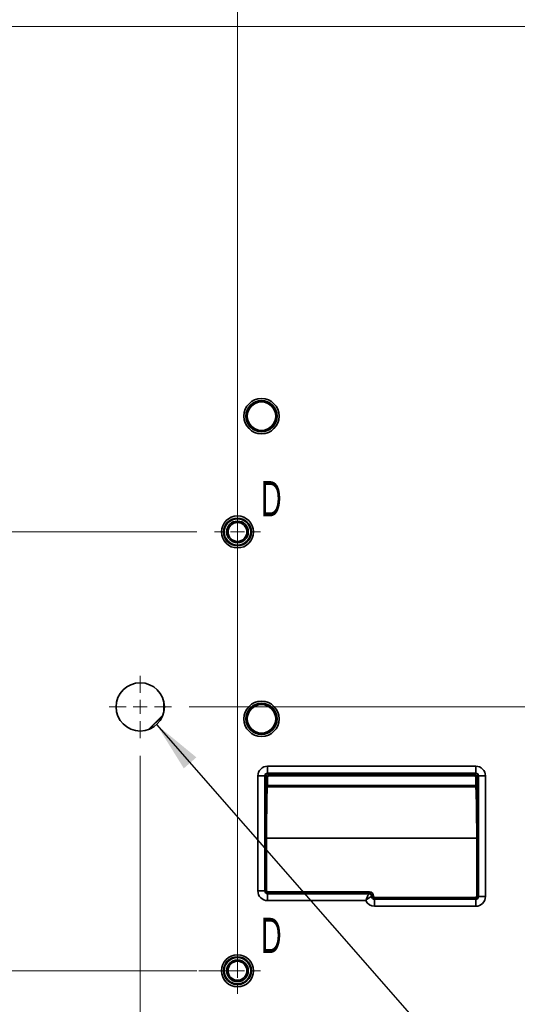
# Model space of a CAD drawing. Header units: millimetres. Extents: x 0 to 1118, y 0 to 864.
# Tile 140 of 250: x 679 to 723, y 208 to 296. Entities that reach past the tile are written whole.
import ezdxf

# ---------------------------------------------------------------- set-up
doc = ezdxf.new("R2010")
doc.units = ezdxf.units.MM
doc.linetypes.add('CENTERX2', pattern=[20.32, 12.7, -2.54, 2.54, -2.54])
doc.styles.add('SLDTEXTSTYLE0', font='TXT', dxfattribs={"width": 0.605})
doc.dimstyles.new('SLDDIMSTYLE0', dxfattribs={"dimtxt": 0.18, "dimasz": 4.572, "dimexe": 0, "dimexo": 0.0625, "dimgap": 0, "dimtad": 0, "dimtih": 1, "dimtoh": 1, "dimdec": 0, "dimrnd": 1e-09, "dimzin": 0, "dimdsep": 46, "dimtxsty": 'Standard', "dimsah": 1, "dimcen": 0.09, "dimadec": 0, "dimazin": 0, "dimtfac": 4.572, "dimtdec": 0, "dimtofl": 0, "dimtmove": 0, "dimatfit": 3, "dimfxl": 1, "dimfrac": 2, "dimtolj": 1, "dimtzin": 0, "dimarcsym": 0})
doc.dimstyles.new('SLDDIMSTYLE3', dxfattribs={"dimtxt": 4.233333, "dimasz": 4.572, "dimexe": 0, "dimexo": 0.0625, "dimgap": 1.058333, "dimtad": 0, "dimtih": 1, "dimtoh": 1, "dimdec": 1, "dimlfac": 4, "dimrnd": 1e-09, "dimzin": 4, "dimdsep": 46, "dimtxsty": 'SLDTEXTSTYLE0', "dimsah": 1, "dimcen": 0.09, "dimadec": 0, "dimazin": 1, "dimtfac": 1, "dimtofl": 0, "dimtmove": 0, "dimatfit": 3, "dimfxl": 1, "dimfrac": 2, "dimtolj": 1, "dimtzin": 12, "dimarcsym": 0})
doc.dimstyles.new('SLDDIMSTYLE4', dxfattribs={"dimtxt": 4.233333, "dimasz": 4.572, "dimexe": 0, "dimexo": 0.0625, "dimgap": 1.058333, "dimtad": 0, "dimtih": 1, "dimtoh": 1, "dimdec": 1, "dimlfac": 4, "dimrnd": 1e-09, "dimzin": 12, "dimdsep": 46, "dimtxsty": 'SLDTEXTSTYLE0', "dimsah": 1, "dimcen": 0.09, "dimadec": 0, "dimazin": 3, "dimtfac": 1, "dimtmove": 0, "dimatfit": 0, "dimfxl": 1, "dimfrac": 2, "dimtolj": 1, "dimtzin": 12, "dimarcsym": 0})
doc.dimstyles.new('SLDDIMSTYLE5', dxfattribs={"dimtxt": 4.233333, "dimasz": 4.572, "dimexe": 0, "dimexo": 0.0625, "dimgap": 1.058333, "dimtad": 0, "dimtih": 1, "dimtoh": 1, "dimdec": 1, "dimlfac": 4, "dimrnd": 1e-09, "dimzin": 12, "dimdsep": 46, "dimtxsty": 'SLDTEXTSTYLE0', "dimsah": 1, "dimcen": 0.09, "dimadec": 0, "dimazin": 3, "dimtfac": 1, "dimtofl": 0, "dimtmove": 0, "dimatfit": 3, "dimfxl": 1, "dimfrac": 2, "dimtolj": 1, "dimtzin": 12, "dimarcsym": 0})

# ---------------------------------------------------------------- blocks, each defined once
blk = doc.blocks.new('_D_35')
at = {"color": 7, "linetype": 'Continuous', "lineweight": 0}
for p, q in [((744.884, 295.712), (556.508, 295.712)), ((558.108, 295.712), (558.108, 281.743)), ((561.342, 280.773), (559.887, 280.773)), ((559.887, 280.773), (559.887, 274.276)), ((569.426, 280.773), (570.882, 280.773)), ((570.882, 280.773), (570.882, 274.276)), ((559.887, 274.276), (561.342, 274.276)), ((570.882, 274.276), (569.426, 274.276)), ((558.108, 259.337), (558.108, 273.306)), ((641.384, 259.337), (556.508, 259.337))]:
    blk.add_line(p, q, dxfattribs=at)
at = {"color": 7, "linetype": 'Continuous', "lineweight": 18}
for points in [[(558.108, 295.712), (557.346, 291.14), (558.87, 291.14)], [(558.108, 259.337), (558.87, 263.909), (557.346, 263.909)]]:
    blk.add_solid(points, dxfattribs=at)
at = {"color": 7, "linetype": 'Continuous', "lineweight": 18, "char_height": 4.2333, "attachment_point": 1, "style": 'SLDTEXTSTYLE0'}
for s, insert in [('145.5', (543.879, 279.733)), ('5.7', (561.342, 279.733))]:
    blk.add_mtext(s, dxfattribs=dict(at, insert=insert))
blk = doc.blocks.new('_D_36')
at = {"color": 7, "linetype": 'Continuous', "lineweight": 0}
for p, q in [((558.108, 259.337), (558.108, 268.862)), ((641.384, 259.337), (556.508, 259.337)), ((694.563, 250.212), (556.508, 250.212)), ((558.108, 219.384), (558.108, 250.212)), ((576.481, 222.632), (575.026, 222.632)), ((575.026, 222.632), (575.026, 216.135)), ((584.565, 222.632), (586.021, 222.632)), ((586.021, 222.632), (586.021, 216.135)), ((561.283, 219.384), (558.108, 219.384)), ((575.026, 216.135), (576.481, 216.135)), ((586.021, 216.135), (584.565, 216.135))]:
    blk.add_line(p, q, dxfattribs=at)
at = {"color": 7, "linetype": 'Continuous', "lineweight": 18}
for points in [[(558.108, 259.337), (558.87, 263.909), (557.346, 263.909)], [(558.108, 250.212), (557.346, 245.64), (558.87, 245.64)]]:
    blk.add_solid(points, dxfattribs=at)
at = {"color": 7, "linetype": 'Continuous', "lineweight": 18, "char_height": 4.2333, "attachment_point": 1, "style": 'SLDTEXTSTYLE0'}
for s, insert in [('36.5', (562.252, 221.592)), ('1.4', (576.481, 221.592))]:
    blk.add_mtext(s, dxfattribs=dict(at, insert=insert))
blk = doc.blocks.new('_D_37')
at = {"color": 7, "linetype": 'Continuous', "lineweight": 0}
for p, q in [((641.384, 259.337), (532.124, 259.337)), ((533.724, 259.337), (533.724, 239.243)), ((536.958, 238.273), (535.503, 238.273)), ((535.503, 238.273), (535.503, 231.776)), ((545.042, 238.273), (546.498, 238.273)), ((546.498, 238.273), (546.498, 231.776)), ((535.503, 231.776), (536.958, 231.776)), ((546.498, 231.776), (545.042, 231.776)), ((533.724, 210.712), (533.724, 230.806)), ((694.563, 210.712), (532.124, 210.712))]:
    blk.add_line(p, q, dxfattribs=at)
at = {"color": 7, "linetype": 'Continuous', "lineweight": 18}
for points in [[(533.724, 259.337), (532.962, 254.765), (534.486, 254.765)], [(533.724, 210.712), (534.486, 215.284), (532.962, 215.284)]]:
    blk.add_solid(points, dxfattribs=at)
at = {"color": 7, "linetype": 'Continuous', "lineweight": 18, "char_height": 4.2333, "attachment_point": 1, "style": 'SLDTEXTSTYLE0'}
for s, insert in [('194.5', (519.495, 237.233)), ('7.7', (536.958, 237.233))]:
    blk.add_mtext(s, dxfattribs=dict(at, insert=insert))
blk = doc.blocks.new('_D_38')
at = {"color": 7, "linetype": 'Continuous', "lineweight": 0}
for p, q in [((641.384, 259.337), (501.644, 259.337)), ((503.244, 259.337), (503.244, 231.243)), ((504.861, 230.273), (503.406, 230.273)), ((503.406, 230.273), (503.406, 223.776)), ((516.179, 230.273), (517.634, 230.273)), ((517.634, 230.273), (517.634, 223.776)), ((503.406, 223.776), (504.861, 223.776)), ((517.634, 223.776), (516.179, 223.776)), ((503.244, 194.712), (503.244, 222.806)), ((730.884, 194.712), (501.644, 194.712))]:
    blk.add_line(p, q, dxfattribs=at)
at = {"color": 7, "linetype": 'Continuous', "lineweight": 18}
for points in [[(503.244, 259.337), (502.482, 254.765), (504.006, 254.765)], [(503.244, 194.712), (504.006, 199.284), (502.482, 199.284)]]:
    blk.add_solid(points, dxfattribs=at)
at = {"color": 7, "linetype": 'Continuous', "lineweight": 18, "char_height": 4.2333, "attachment_point": 1, "style": 'SLDTEXTSTYLE0'}
for s, insert in [('258.5', (487.398, 229.233)), ('10.2', (504.861, 229.233))]:
    blk.add_mtext(s, dxfattribs=dict(at, insert=insert))
blk = doc.blocks.new('_D_40')
at = {"color": 7, "linetype": 'Continuous', "lineweight": 0}
for p, q in [((674.88, 351.255), (673.424, 351.255)), ((673.424, 351.255), (673.424, 344.758)), ((682.964, 351.255), (684.419, 351.255)), ((684.419, 351.255), (684.419, 344.758)), ((645.056, 263.01), (645.056, 349.607)), ((698.235, 214.385), (698.235, 349.607)), ((645.056, 348.007), (656.448, 348.007)), ((698.235, 348.007), (686.844, 348.007)), ((673.424, 344.758), (674.88, 344.758)), ((684.419, 344.758), (682.964, 344.758))]:
    blk.add_line(p, q, dxfattribs=at)
at = {"color": 7, "linetype": 'Continuous', "lineweight": 18}
for points in [[(645.056, 348.007), (649.628, 347.245), (649.628, 348.769)], [(698.235, 348.007), (693.663, 348.769), (693.663, 347.245)]]:
    blk.add_solid(points, dxfattribs=at)
at = {"color": 7, "linetype": 'Continuous', "lineweight": 18, "char_height": 4.2333, "attachment_point": 1, "style": 'SLDTEXTSTYLE0'}
for s, insert in [('212.7', (657.417, 350.215)), ('8.4', (674.88, 350.215))]:
    blk.add_mtext(s, dxfattribs=dict(at, insert=insert))
blk = doc.blocks.new('_D_41')
at = {"color": 7, "linetype": 'Continuous', "lineweight": 0}
for p, q in [((691.423, 363.447), (689.968, 363.447)), ((689.968, 363.447), (689.968, 356.95)), ((702.742, 363.447), (704.197, 363.447)), ((704.197, 363.447), (704.197, 356.95)), ((645.056, 263.01), (645.056, 361.799)), ((734.556, 198.385), (734.556, 361.799)), ((645.056, 360.199), (672.992, 360.199)), ((734.556, 360.199), (706.621, 360.199)), ((689.968, 356.95), (691.423, 356.95)), ((704.197, 356.95), (702.742, 356.95))]:
    blk.add_line(p, q, dxfattribs=at)
at = {"color": 7, "linetype": 'Continuous', "lineweight": 18}
for points in [[(645.056, 360.199), (649.628, 359.437), (649.628, 360.961)], [(734.556, 360.199), (729.984, 360.961), (729.984, 359.437)]]:
    blk.add_solid(points, dxfattribs=at)
at = {"color": 7, "linetype": 'Continuous', "lineweight": 18, "char_height": 4.2333, "attachment_point": 1, "style": 'SLDTEXTSTYLE0'}
for s, insert in [('358.0', (673.961, 362.407)), ('14.1', (691.423, 362.407))]:
    blk.add_mtext(s, dxfattribs=dict(at, insert=insert))
blk = doc.blocks.new('_D_42')
at = {"color": 7, "linetype": 'Continuous', "lineweight": 0}
for p, q in [((698.423, 375.639), (696.968, 375.639)), ((696.968, 375.639), (696.968, 369.142)), ((709.742, 375.639), (711.197, 375.639)), ((711.197, 375.639), (711.197, 369.142)), ((645.056, 263.01), (645.056, 373.991)), ((748.556, 299.385), (748.556, 373.991)), ((645.056, 372.391), (679.992, 372.391)), ((748.556, 372.391), (713.621, 372.391)), ((696.968, 369.142), (698.423, 369.142)), ((711.197, 369.142), (709.742, 369.142))]:
    blk.add_line(p, q, dxfattribs=at)
at = {"color": 7, "linetype": 'Continuous', "lineweight": 18}
for points in [[(645.056, 372.391), (649.628, 371.629), (649.628, 373.153)], [(748.556, 372.391), (743.984, 373.153), (743.984, 371.629)]]:
    blk.add_solid(points, dxfattribs=at)
at = {"color": 7, "linetype": 'Continuous', "lineweight": 18, "char_height": 4.2333, "attachment_point": 1, "style": 'SLDTEXTSTYLE0'}
for s, insert in [('414.0', (680.961, 374.599)), ('16.3', (698.423, 374.599))]:
    blk.add_mtext(s, dxfattribs=dict(at, insert=insert))
blk = doc.blocks.new('_D_43')
at = {"color": 7, "linetype": 'Continuous', "lineweight": 0}
for p, q in [((638.005, 306.962), (804.049, 306.962)), ((802.449, 306.962), (802.449, 274.93)), ((804.066, 273.96), (802.61, 273.96)), ((802.61, 273.96), (802.61, 267.463)), ((815.384, 273.96), (816.839, 273.96)), ((816.839, 273.96), (816.839, 267.463)), ((802.61, 267.463), (804.066, 267.463)), ((816.839, 267.463), (815.384, 267.463)), ((802.449, 234.462), (802.449, 266.493)), ((693.894, 234.462), (804.049, 234.462))]:
    blk.add_line(p, q, dxfattribs=at)
at = {"color": 7, "linetype": 'Continuous', "lineweight": 18}
for points in [[(802.449, 306.962), (801.687, 302.39), (803.211, 302.39)], [(802.449, 234.462), (803.211, 239.034), (801.687, 239.034)]]:
    blk.add_solid(points, dxfattribs=at)
at = {"color": 7, "linetype": 'Continuous', "lineweight": 18, "char_height": 4.2333, "attachment_point": 1, "style": 'SLDTEXTSTYLE0'}
for s, insert in [('290.0', (786.603, 272.92)), ('11.4', (804.066, 272.92))]:
    blk.add_mtext(s, dxfattribs=dict(at, insert=insert))
blk = doc.blocks.new('_D_44')
at = {"color": 7, "linetype": 'Continuous', "lineweight": 0}
for p, q in [((635.056, 304.014), (635.056, 163.605)), ((689.486, 230.054), (689.486, 163.605)), ((665.505, 168.453), (664.05, 168.453)), ((664.05, 168.453), (664.05, 161.956)), ((673.59, 168.453), (675.045, 168.453)), ((675.045, 168.453), (675.045, 161.956)), ((635.056, 165.205), (647.074, 165.205)), ((689.486, 165.205), (677.469, 165.205)), ((664.05, 161.956), (665.505, 161.956)), ((675.045, 161.956), (673.59, 161.956))]:
    blk.add_line(p, q, dxfattribs=at)
at = {"color": 7, "linetype": 'Continuous', "lineweight": 18}
for points in [[(635.056, 165.205), (639.628, 164.443), (639.628, 165.967)], [(689.486, 165.205), (684.914, 165.967), (684.914, 164.443)]]:
    blk.add_solid(points, dxfattribs=at)
at = {"color": 7, "linetype": 'Continuous', "lineweight": 18, "char_height": 4.2333, "attachment_point": 1, "style": 'SLDTEXTSTYLE0'}
for s, insert in [('217.7', (648.043, 167.413)), ('8.6', (665.505, 167.413))]:
    blk.add_mtext(s, dxfattribs=dict(at, insert=insert))
blk = doc.blocks.new('SW_CENTERMARKSYMBOL_17')
at = {"color": 0, "linetype": 'Continuous', "lineweight": 18}
for p, q in [((0, 1.27), (0, 2.0725)), ((-1.27, 0), (-2.0725, 0)), ((0, 0), (-0.635, 0)), ((0, 0), (0, 0.635)), ((0, 0), (0, -0.635)), ((0, 0), (0.635, 0)), ((1.27, 0), (2.0725, 0)), ((0, -1.27), (0, -2.0725))]:
    blk.add_line(p, q, dxfattribs=at)
blk = doc.blocks.new('SW_CENTERMARKSYMBOL_20')
at = {"color": 0, "linetype": 'Continuous', "lineweight": 18}
for p, q in [((0, 1.27), (0, 2.0725)), ((-1.27, 0), (-2.0725, 0)), ((0, 0), (-0.635, 0)), ((0, 0), (0, 0.635)), ((0, 0), (0, -0.635)), ((0, 0), (0.635, 0)), ((1.27, 0), (2.0725, 0)), ((0, -1.27), (0, -2.0725))]:
    blk.add_line(p, q, dxfattribs=at)
blk = doc.blocks.new('SW_CENTERMARKSYMBOL_22')
at = {"color": 0, "linetype": 'Continuous', "lineweight": 18}
for p, q in [((0, 1.27), (0, 2.807)), ((-1.27, 0), (-2.807, 0)), ((0, 0), (-0.635, 0)), ((0, 0), (0, 0.635)), ((0, 0), (0, -0.635)), ((0, 0), (0.635, 0)), ((1.27, 0), (2.807, 0)), ((0, -1.27), (0, -2.807))]:
    blk.add_line(p, q, dxfattribs=at)

msp = doc.modelspace()

# ---------------------------------------------------------------- linework, layer by layer
at = {"color": 7, "linetype": 'CENTERX2', "lineweight": 18}
for p, q in [((698.235, 210.712), (698.235, 250.212)), ((654.11, 210.712), (698.235, 210.712))]:
    msp.add_line(p, q, dxfattribs=at)
at = {"color": 7, "linetype": 'Continuous', "lineweight": 35}
for p, q in [((691.598, 233.954), (691.598, 234.97)), ((691.538, 233.749), (690.187, 232.406)), ((690.268, 232.435), (691.509, 233.669)), ((700.942, 229.126), (719.671, 229.126)), ((700.942, 228.501), (700.942, 229.126)), ((719.671, 229.126), (719.671, 228.501)), ((700.067, 217.898), (700.067, 228.251)), ((700.692, 228.251), (700.067, 228.251)), ((700.692, 228.251), (700.692, 217.898)), ((700.81, 228.133), (700.692, 228.251)), ((700.81, 227.385), (700.81, 228.133)), ((700.81, 228.133), (700.935, 228.133)), ((700.935, 228.133), (700.935, 227.385)), ((719.671, 228.501), (700.942, 228.501)), ((700.942, 228.501), (701.06, 228.383)), ((701.06, 228.383), (719.553, 228.383)), ((701.06, 228.383), (701.06, 228.258)), ((719.553, 228.258), (701.06, 228.258)), ((719.553, 228.383), (719.671, 228.501)), ((719.553, 228.383), (719.553, 228.258)), ((719.678, 227.385), (719.678, 228.133)), ((719.803, 228.133), (719.678, 228.133)), ((719.921, 228.251), (719.803, 228.133)), ((719.803, 228.133), (719.803, 227.385)), ((719.921, 217.398), (719.921, 228.251)), ((720.546, 228.251), (719.921, 228.251)), ((720.546, 228.251), (720.546, 217.398)), ((700.935, 227.385), (700.81, 227.385)), ((700.935, 227.385), (700.935, 227.26)), ((700.935, 227.385), (719.678, 227.385)), ((719.678, 227.26), (700.935, 227.26)), ((719.678, 227.385), (719.803, 227.385)), ((719.678, 227.385), (719.678, 227.26)), ((700.729, 217.935), (700.729, 222.637)), ((700.729, 222.637), (700.854, 222.637)), ((700.854, 222.637), (700.854, 217.935)), ((700.854, 222.637), (719.758, 222.637)), ((719.758, 217.435), (719.758, 222.637)), ((719.758, 222.637), (719.883, 222.637)), ((719.883, 222.637), (719.883, 217.435)), ((700.692, 217.898), (700.067, 217.898)), ((700.692, 217.898), (700.729, 217.935)), ((700.729, 217.935), (700.854, 217.935)), ((700.979, 217.685), (700.942, 217.648)), ((700.942, 217.648), (700.942, 217.023)), ((700.942, 217.648), (710.067, 217.648)), ((700.979, 217.685), (700.979, 217.81)), ((700.979, 217.81), (710.104, 217.81)), ((710.104, 217.685), (700.979, 217.685)), ((710.067, 217.648), (710.104, 217.685)), ((710.067, 217.648), (710.067, 217.647)), ((710.104, 217.685), (710.104, 217.81)), ((710.317, 217.398), (710.354, 217.435)), ((710.354, 217.435), (710.317, 217.398)), ((710.317, 217.398), (710.317, 217.398)), ((710.317, 217.398), (710.317, 217.398)), ((710.317, 217.398), (710.317, 217.398)), ((710.354, 217.435), (710.354, 217.435)), ((710.479, 217.435), (710.354, 217.435)), ((710.479, 217.435), (710.354, 217.435)), ((710.479, 217.435), (710.479, 217.435)), ((710.604, 217.185), (710.567, 217.148)), ((710.567, 216.523), (710.567, 217.148)), ((710.567, 217.148), (719.671, 217.148)), ((710.604, 217.31), (719.633, 217.31)), ((710.604, 217.31), (710.604, 217.185)), ((719.633, 217.185), (710.604, 217.185)), ((719.633, 217.31), (719.633, 217.185)), ((719.671, 217.148), (719.633, 217.185)), ((719.671, 216.523), (719.671, 217.148)), ((719.758, 217.435), (719.883, 217.435)), ((719.883, 217.435), (719.921, 217.398)), ((720.546, 217.398), (719.921, 217.398)), ((709.777, 217.023), (700.942, 217.023)), ((719.671, 216.523), (710.567, 216.523))]:
    msp.add_line(p, q, dxfattribs=at)
for centre, radius in [((700.396, 260.636), 1.584), ((700.396, 260.636), 1.409), ((700.396, 260.636), 1.279), ((698.235, 250.212), 1.438), ((698.235, 250.212), 1.25), ((698.235, 250.212), 1.188), ((698.235, 250.212), 0.975), ((698.235, 250.212), 0.85), ((689.486, 234.462), 2.172), ((700.396, 233.386), 1.584), ((700.396, 233.386), 1.409), ((700.396, 233.386), 1.279), ((698.235, 210.712), 1.438), ((698.235, 210.712), 1.25), ((698.235, 210.712), 1.187), ((698.235, 210.712), 0.975), ((698.235, 210.712), 0.85)]:
    msp.add_circle(centre, radius, dxfattribs=at)
for centre, radius, start, end in [((701.06, 228.133), 0.25, 90.00873, 179.99127), ((719.553, 228.133), 0.25, 0.00873, 89.99127), ((700.935, 227.385), 0.125, 180.03637, 269.97474), ((719.678, 227.385), 0.125, 270.02526, 359.96363), ((700.979, 217.935), 0.25, 180.00873, 269.99127), ((710.067, 217.398), 0.25, 0.02044, 89.97956), ((710.067, 217.397), 0.25, 0.04767, 89.95233), ((710.604, 217.435), 0.25, 180.00873, 269.99127), ((719.633, 217.435), 0.25, 270.00873, 359.99127)]:
    msp.add_arc(centre, radius, start, end, dxfattribs=at)
for centre, major_axis, ratio, start_param, end_param in [((700.942, 228.251), (0.619, -0.619), 0.999695, 2.356347, 3.926839), ((719.67, 228.251), (0.619, 0.619), 0.999695, 5.497939, 7.068431), ((700.942, 228.251), (0.177, -0.177), 0.998176, 2.356347, 3.926839), ((701.06, 228.133), (0.0884, -0.0884), 0.999695, 2.356347, 3.926839), ((719.553, 228.133), (0.0884, 0.0884), 0.999695, 5.497939, 7.068431), ((719.67, 228.251), (0.177, 0.177), 0.998176, 5.497939, 7.068431), ((700.812, 222.637), (0, 4.75), 0.017455, 0.026319, 1.570796), ((700.937, 222.637), (0, 4.625), 0.017927, 0.026319, 1.570796), ((719.675, 222.637), (0, 4.625), 0.017927, 4.712389, 6.256866), ((719.8, 222.637), (0, 4.75), 0.017455, 4.712389, 6.256866), ((700.942, 217.898), (-0.619, -0.619), 0.999695, 5.497939, 7.068431), ((700.942, 217.898), (0.177, 0.177), 0.998176, 2.356347, 3.926839), ((700.979, 217.935), (-0.0884, -0.0884), 0.999695, 5.497939, 7.068431), ((710.104, 217.435), (0.265, 0.265), 0.999695, 5.497939, 7.068431), ((710.104, 217.435), (0.177, 0.177), 0.999391, 5.497939, 7.068431), ((710.567, 217.398), (0.177, 0.177), 0.998176, 2.356347, 3.926839), ((710.604, 217.435), (-0.0884, -0.0884), 0.999695, 5.497939, 7.068431), ((719.633, 217.435), (-0.0884, 0.0884), 0.999695, 2.356347, 3.926839), ((719.67, 217.398), (-0.619, 0.619), 0.999695, 2.356347, 3.926839), ((719.67, 217.398), (0.177, -0.177), 0.998176, 5.497939, 7.068431), ((710.567, 217.398), (-0.619, -0.619), 0.999695, 5.940642, 7.068431)]:
    msp.add_ellipse(centre, major_axis=major_axis, ratio=ratio, start_param=start_param, end_param=end_param, dxfattribs=at)
for points, knots in [([(710.067, 217.647), (710.063, 217.641), (710.056, 217.629), (710.009, 217.547), (709.94, 217.412), (709.881, 217.282), (709.84, 217.184), (709.821, 217.136), (709.8, 217.084), (709.79, 217.057), (709.784, 217.043), (709.781, 217.033), (709.779, 217.028), (709.778, 217.026), (709.777, 217.024), (709.777, 217.023), (709.777, 217.023)], [0, 0, 0, 0, 0.171058, 0.334948, 0.565036, 0.791704, 0.794247, 0.895627, 0.946905, 0.962628, 0.981052, 0.990408, 0.995148, 0.996962, 0.997435, 1, 1, 1, 1]), ([(710.317, 217.398), (710.311, 217.396), (710.299, 217.392), (710.219, 217.363), (710.088, 217.293), (709.949, 217.188), (709.856, 217.102), (709.819, 217.065), (709.801, 217.047), (709.792, 217.039), (709.784, 217.031), (709.781, 217.027), (709.779, 217.025), (709.778, 217.024), (709.777, 217.023), (709.777, 217.023)], [0, 0, 0, 0, 0.173293, 0.336971, 0.564359, 0.802095, 0.904517, 0.952579, 0.962051, 0.980932, 0.99039, 0.99515, 0.996912, 0.997392, 1, 1, 1, 1])]:
    msp.add_open_spline(points, degree=3, knots=knots, dxfattribs=at)

# ---------------------------------------------------------------- block references
at = {"color": 7, "linetype": 'Continuous', "lineweight": 0}
for name, p in [('SW_CENTERMARKSYMBOL_20', (698.235, 250.212)), ('SW_CENTERMARKSYMBOL_22', (689.486, 234.462)), ('SW_CENTERMARKSYMBOL_17', (698.235, 210.712))]:
    msp.add_blockref(name, p, dxfattribs=at)

# ---------------------------------------------------------------- texts
at = {"color": 7, "linetype": 'Continuous', "lineweight": 0, "char_height": 3.175, "attachment_point": 1, "style": 'SLDTEXTSTYLE0'}
for insert in [(700.349, 254.796), (700.349, 215.487)]:
    msp.add_mtext('D', dxfattribs=dict(at, insert=insert))

# ---------------------------------------------------------------- dimensions: what is measured, and where the dimension line sits
at = {"color": 7, "linetype": 'Continuous', "lineweight": 18}
for base, p1, p2, dimstyle, picture, middle in [((748.556, 372.391), (645.056, 261.409), (748.556, 297.784), 'SLDDIMSTYLE3', '_D_42', (696.806, 372.391)), ((734.556, 360.199), (645.056, 261.409), (734.556, 196.784), 'SLDDIMSTYLE3', '_D_41', (689.806, 360.199)), ((698.235, 348.007), (645.056, 261.409), (698.235, 212.784), 'SLDDIMSTYLE5', '_D_40', (671.646, 348.007)), ((689.486, 165.205), (635.056, 305.614), (689.486, 231.655), 'SLDDIMSTYLE5', '_D_44', (662.271, 165.205))]:
    dim = msp.add_linear_dim(base=base, p1=p1, p2=p2, dimstyle=dimstyle, dxfattribs=at)
    dim.commit()
    dim.dimension.update_dxf_attribs({"geometry": picture, "text_midpoint": middle, "dimtype": 160})
for base, p1, p2, dimstyle, picture, middle in [((802.449, 234.462), (636.404, 306.962), (692.294, 234.462), 'SLDDIMSTYLE3', '_D_43', (802.449, 270.712)), ((558.108, 295.712), (642.984, 259.337), (746.484, 295.712), 'SLDDIMSTYLE5', '_D_35', (558.108, 277.524)), ((558.108, 250.212), (642.984, 259.337), (696.163, 250.212), 'SLDDIMSTYLE4', '_D_36', (558.108, 219.384)), ((503.244, 194.712), (642.984, 259.337), (732.484, 194.712), 'SLDDIMSTYLE5', '_D_38', (503.244, 227.024)), ((533.724, 210.712), (642.984, 259.337), (696.163, 210.712), 'SLDDIMSTYLE5', '_D_37', (533.724, 235.024))]:
    dim = msp.add_linear_dim(base=base, p1=p1, p2=p2, angle=90, dimstyle=dimstyle, dxfattribs=at)
    dim.commit()
    dim.dimension.update_dxf_attribs({"geometry": picture, "text_midpoint": middle, "dimtype": 160})

# ---------------------------------------------------------------- leaders
at = {"color": 7, "linetype": 'Continuous', "lineweight": 0}
msp.add_leader([(690.961, 232.866), (747.074, 168.765), (750.249, 168.765)], dimstyle='SLDDIMSTYLE0', dxfattribs=at)

doc.saveas('drawing.dxf')
